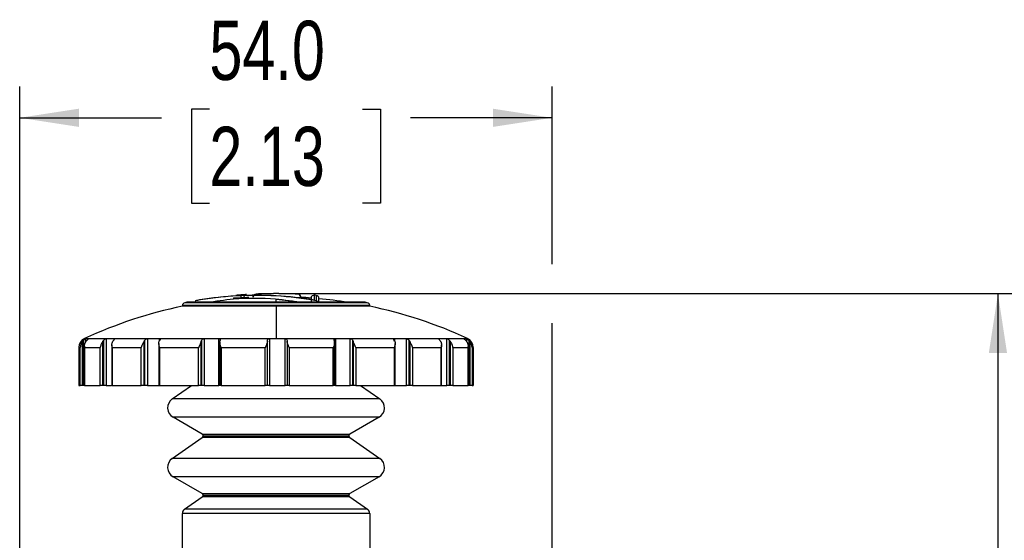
# Model space of a CAD drawing. Header units: millimetres. Extents: x 0 to 864, y 0 to 559.
# Tile 16 of 25: x 504 to 604, y 386 to 439. Entities that reach past the tile are written whole.
import ezdxf

# ---------------------------------------------------------------- set-up
doc = ezdxf.new("R2010")
doc.units = ezdxf.units.MM
doc.layers.add('DIMENSIONS', color=140, linetype='Continuous', lineweight=25)
doc.styles.add('SLDTEXTSTYLE0', font='TXT', dxfattribs={"width": 0.75})
doc.dimstyles.new('SLDDIMSTYLE0', dxfattribs={"dimtxt": 6, "dimasz": 6, "dimexe": 0, "dimexo": 0.0625, "dimgap": 1.5, "dimtad": 0, "dimtih": 1, "dimtoh": 1, "dimdec": 1, "dimrnd": 1e-09, "dimzin": 12, "dimdsep": 46, "dimtxsty": 'SLDTEXTSTYLE0', "dimsah": 1, "dimcen": 0.09, "dimadec": 0, "dimazin": 3, "dimtfac": 1, "dimtdec": 1, "dimtofl": 0, "dimtmove": 0, "dimatfit": 3, "dimfxl": 0, "dimfrac": 2, "dimtolj": 1, "dimtzin": 12, "dimarcsym": 0})
doc.dimstyles.new('SLDDIMSTYLE1', dxfattribs={"dimtxt": 6, "dimasz": 6, "dimexe": 0, "dimexo": 0.0625, "dimgap": 1.5, "dimtad": 0, "dimtih": 1, "dimtoh": 1, "dimdec": 1, "dimrnd": 1e-09, "dimzin": 4, "dimdsep": 46, "dimtxsty": 'SLDTEXTSTYLE0', "dimsah": 1, "dimcen": 0.09, "dimadec": 0, "dimazin": 1, "dimtfac": 1, "dimtdec": 1, "dimtofl": 0, "dimtmove": 0, "dimatfit": 3, "dimfxl": 0, "dimfrac": 2, "dimtolj": 1, "dimtzin": 12, "dimarcsym": 0})

# ---------------------------------------------------------------- blocks, each defined once
blk = doc.blocks.new('_D_7')
at = {"layer": 'DIMENSIONS'}
for p, q in [((531.316, 411.467), (606.445, 411.467)), ((603.27, 411.467), (603.27, 370.575)), ((595.512, 361.598), (593.684, 361.598)), ((593.684, 361.598), (593.684, 352.073)), ((611.028, 361.598), (612.857, 361.598)), ((612.857, 361.598), (612.857, 352.073)), ((593.684, 352.073), (595.512, 352.073)), ((612.857, 352.073), (611.028, 352.073)), ((603.27, 309.963), (603.27, 350.855)), ((547.422, 309.963), (606.445, 309.963))]:
    blk.add_line(p, q, dxfattribs=at)
for points in [[(603.27, 411.467), (602.347, 405.467), (604.193, 405.467)], [(603.27, 309.963), (604.193, 315.963), (602.347, 315.963)]]:
    blk.add_solid(points, dxfattribs=at)
at = {"layer": 'DIMENSIONS', "char_height": 6, "attachment_point": 1, "style": 'SLDTEXTSTYLE0'}
for s, insert in [('101.5', (593.295, 370.552)), ('4.00', (595.512, 359.808))]:
    blk.add_mtext(s, dxfattribs=dict(at, insert=insert))
blk = doc.blocks.new('_D_9')
at = {"layer": 'DIMENSIONS'}
for p, q in [((504.046, 375.16), (504.046, 432.466)), ((558.046, 414.467), (558.046, 432.466)), ((523.287, 430.174), (521.459, 430.174)), ((521.459, 430.174), (521.459, 420.649)), ((538.804, 430.174), (540.632, 430.174)), ((540.632, 430.174), (540.632, 420.649)), ((504.046, 429.291), (518.413, 429.291)), ((558.046, 429.291), (543.678, 429.291)), ((521.459, 420.649), (523.287, 420.649)), ((540.632, 420.649), (538.804, 420.649)), ((558.046, 379.13), (558.046, 408.467))]:
    blk.add_line(p, q, dxfattribs=at)
for points in [[(504.046, 429.291), (510.046, 428.368), (510.046, 430.214)], [(558.046, 429.291), (552.046, 430.214), (552.046, 428.368)]]:
    blk.add_solid(points, dxfattribs=at)
at = {"layer": 'DIMENSIONS', "char_height": 6, "attachment_point": 1, "style": 'SLDTEXTSTYLE0'}
for s, insert in [('54.0', (523.287, 439.127)), ('2.13', (523.287, 428.383))]:
    blk.add_mtext(s, dxfattribs=dict(at, insert=insert))

msp = doc.modelspace()

# ---------------------------------------------------------------- linework, layer by layer
for p, q in [((530.046, 411.468), (530.046, 411.467)), ((530.046, 410.547), (520.787, 410.547)), ((530.046, 410.588), (520.992, 410.588)), ((530.046, 410.594), (521.05, 410.594)), ((521.828, 410.741), (521.894, 410.756)), ((526.013, 411.295), (525.968, 411.291)), ((528.019, 411.424), (528.019, 411.425)), ((530.046, 411.255), (530.046, 411.232)), ((530.046, 410.594), (530.046, 410.892)), ((532.46, 410.594), (530.046, 410.892)), ((539.041, 410.594), (530.046, 410.594)), ((530.046, 410.547), (530.046, 410.588)), ((539.099, 410.588), (530.046, 410.588)), ((539.305, 410.547), (530.046, 410.547)), ((532.27, 411.416), (532.27, 411.415)), ((532.556, 411.112), (532.556, 411.112)), ((532.556, 411.092), (532.556, 411.1)), ((533.596, 411.028), (533.596, 410.62)), ((533.92, 411.308), (533.92, 410.825)), ((534.122, 411.291), (534.122, 410.756)), ((520.546, 410.253), (520.546, 410.186)), ((539.546, 410.253), (520.546, 410.253)), ((530.046, 410.186), (520.546, 410.186)), ((530.046, 410.186), (530.046, 406.935)), ((539.546, 410.186), (530.046, 410.186)), ((539.546, 410.186), (539.546, 410.253)), ((510.423, 402.163), (510.423, 406.638)), ((510.504, 406.732), (510.504, 402.163)), ((510.63, 406.935), (530.046, 406.935)), ((511.022, 406.891), (510.737, 406.891)), ((510.737, 406.891), (510.737, 406.557)), ((512.486, 402.163), (512.486, 406.638)), ((512.557, 406.732), (512.557, 402.163)), ((513.634, 406.891), (512.833, 406.891)), ((512.833, 406.891), (512.833, 402.163)), ((513.634, 406.812), (513.634, 406.891)), ((516.666, 402.163), (516.666, 406.638)), ((516.719, 406.732), (516.719, 402.163)), ((518.225, 406.891), (517.006, 406.891)), ((517.006, 406.891), (517.006, 402.163)), ((518.225, 406.673), (518.225, 406.891)), ((522.46, 402.163), (522.46, 406.638)), ((522.488, 406.732), (522.488, 402.163)), ((524.243, 406.891), (522.751, 406.891)), ((522.751, 406.891), (522.751, 402.163)), ((524.243, 402.163), (524.243, 406.891)), ((524.333, 406.541), (524.333, 402.163)), ((529.169, 402.163), (529.169, 406.638)), ((530.96, 406.891), (529.376, 406.891)), ((529.376, 406.891), (529.376, 402.163)), ((530.046, 406.935), (549.462, 406.935)), ((530.96, 402.163), (530.96, 406.891)), ((531.169, 406.641), (531.169, 402.163)), ((535.944, 406.794), (535.944, 402.163)), ((535.996, 402.163), (535.996, 406.642)), ((537.567, 406.891), (536.082, 406.891)), ((536.082, 406.891), (536.082, 402.163)), ((537.567, 402.163), (537.567, 406.891)), ((537.832, 402.163), (537.832, 406.729)), ((537.858, 406.641), (537.858, 402.163)), ((541.983, 406.842), (541.983, 406.648)), ((543.267, 406.891), (542.06, 406.891)), ((542.06, 406.891), (542.06, 406.679)), ((543.267, 402.163), (543.267, 406.891)), ((543.555, 402.163), (543.555, 406.729)), ((543.605, 406.641), (543.605, 402.163)), ((547.372, 406.891), (546.588, 406.891)), ((546.588, 406.891), (546.588, 406.817)), ((547.372, 402.163), (547.372, 406.891)), ((547.649, 402.163), (547.649, 406.729)), ((547.716, 406.641), (547.716, 402.163)), ((549.387, 406.891), (549.122, 406.891)), ((549.387, 406.601), (549.387, 406.891)), ((549.62, 402.163), (549.62, 406.729)), ((549.696, 406.641), (549.696, 402.163)), ((510.046, 406.025), (510.046, 402.163)), ((510.046, 406.025), (510.19, 406.025)), ((510.19, 402.163), (510.19, 406.025)), ((510.62, 406.132), (510.62, 402.163)), ((510.626, 406.025), (512.207, 406.025)), ((510.626, 406.025), (510.626, 402.163)), ((512.207, 402.163), (512.207, 406.025)), ((513.399, 406.282), (513.399, 402.163)), ((513.432, 406.025), (516.376, 406.025)), ((513.432, 406.025), (513.432, 402.163)), ((516.376, 402.163), (516.376, 406.025)), ((518.161, 406.42), (518.161, 402.163)), ((518.243, 406.025), (522.194, 406.025)), ((518.243, 406.025), (518.243, 402.163)), ((522.194, 402.163), (522.194, 406.025)), ((524.477, 406.025), (528.958, 406.025)), ((524.477, 406.025), (524.477, 402.163)), ((528.958, 402.163), (528.958, 406.025)), ((531.383, 406.025), (535.854, 406.025)), ((531.383, 406.025), (531.383, 402.163)), ((535.854, 402.163), (535.854, 406.025)), ((538.127, 406.025), (542.05, 406.025)), ((538.127, 406.025), (538.127, 402.163)), ((542.05, 402.163), (542.05, 406.025)), ((542.13, 402.163), (542.13, 406.412)), ((543.897, 406.025), (546.797, 406.025)), ((543.897, 406.025), (543.897, 402.163)), ((546.797, 402.163), (546.797, 406.025)), ((546.829, 402.163), (546.829, 406.275)), ((547.996, 406.025), (549.524, 406.025)), ((547.996, 406.025), (547.996, 402.163)), ((549.524, 402.163), (549.524, 406.025)), ((549.529, 402.163), (549.529, 406.122)), ((549.93, 406.025), (550.046, 406.025)), ((549.93, 406.025), (549.93, 402.163)), ((550.046, 406.025), (550.046, 402.163)), ((510.046, 402.163), (510.19, 402.163)), ((510.423, 402.163), (510.19, 402.163)), ((510.504, 402.163), (510.423, 402.163)), ((510.62, 402.163), (510.504, 402.163)), ((510.626, 402.163), (510.62, 402.163)), ((510.626, 402.163), (512.207, 402.163)), ((512.486, 402.163), (512.207, 402.163)), ((512.557, 402.163), (512.486, 402.163)), ((512.833, 402.163), (512.557, 402.163)), ((512.833, 402.163), (513.362, 402.163)), ((513.432, 402.163), (513.399, 402.163)), ((513.432, 402.163), (516.376, 402.163)), ((516.666, 402.163), (516.376, 402.163)), ((516.719, 402.163), (516.666, 402.163)), ((517.006, 402.163), (516.719, 402.163)), ((517.006, 402.163), (518.225, 402.163)), ((518.243, 402.163), (518.161, 402.163)), ((518.243, 402.163), (522.194, 402.163)), ((519.515, 400.794), (521.47, 402.163)), ((522.46, 402.163), (522.194, 402.163)), ((522.488, 402.163), (522.46, 402.163)), ((522.751, 402.163), (522.488, 402.163)), ((522.751, 402.163), (524.243, 402.163)), ((524.333, 402.163), (524.243, 402.163)), ((524.477, 402.163), (524.333, 402.163)), ((524.477, 402.163), (528.958, 402.163)), ((529.169, 402.163), (528.958, 402.163)), ((529.376, 402.163), (529.169, 402.163)), ((529.376, 402.163), (530.96, 402.163)), ((531.169, 402.163), (530.96, 402.163)), ((531.383, 402.163), (531.169, 402.163)), ((531.383, 402.163), (535.854, 402.163)), ((535.996, 402.163), (535.854, 402.163)), ((536.082, 402.163), (535.996, 402.163)), ((536.082, 402.163), (537.567, 402.163)), ((537.832, 402.163), (537.567, 402.163)), ((537.858, 402.163), (537.832, 402.163)), ((538.127, 402.163), (537.858, 402.163)), ((538.127, 402.163), (542.05, 402.163)), ((538.622, 402.163), (540.577, 400.794)), ((542.13, 402.163), (542.05, 402.163)), ((542.06, 402.163), (543.267, 402.163)), ((543.555, 402.163), (543.267, 402.163)), ((543.605, 402.163), (543.555, 402.163)), ((543.897, 402.163), (543.605, 402.163)), ((543.897, 402.163), (546.797, 402.163)), ((546.829, 402.163), (546.797, 402.163)), ((546.829, 402.163), (547.372, 402.163)), ((547.649, 402.163), (547.372, 402.163)), ((547.716, 402.163), (547.649, 402.163)), ((547.996, 402.163), (547.716, 402.163)), ((547.996, 402.163), (549.524, 402.163)), ((549.529, 402.163), (549.524, 402.163)), ((549.62, 402.163), (549.529, 402.163)), ((549.696, 402.163), (549.62, 402.163)), ((549.93, 402.163), (549.696, 402.163)), ((549.93, 402.163), (550.046, 402.163)), ((540.577, 400.794), (519.515, 400.794)), ((540.496, 398.94), (519.596, 398.94)), ((522.546, 397.237), (519.596, 398.94)), ((540.496, 398.94), (537.546, 397.237)), ((519.515, 394.767), (522.56, 396.9)), ((522.546, 397.237), (537.546, 397.237)), ((537.531, 396.9), (522.56, 396.9)), ((522.646, 397.064), (537.446, 397.064)), ((537.531, 396.9), (540.577, 394.767)), ((540.577, 394.767), (519.515, 394.767)), ((540.496, 392.914), (519.596, 392.914)), ((522.546, 391.21), (519.596, 392.914)), ((540.496, 392.914), (537.546, 391.21)), ((520.759, 389.612), (522.56, 390.873)), ((522.546, 391.21), (537.546, 391.21)), ((537.531, 390.873), (522.56, 390.873)), ((522.646, 391.037), (537.446, 391.037)), ((537.531, 390.873), (539.333, 389.612)), ((539.333, 389.612), (520.759, 389.612)), ((539.546, 389.202), (520.546, 389.202)), ((520.546, 381.963), (520.546, 389.202)), ((539.546, 389.202), (539.546, 381.963))]:
    msp.add_line(p, q)
at = {"flags": 128}
msp.add_lwpolyline([(526.846, 411.048), (526.84, 411.107), (526.83, 411.164), (526.815, 411.217), (526.796, 411.262), (526.774, 411.299), (526.751, 411.327), (526.726, 411.343), (526.702, 411.347)], dxfattribs=at)
for centre, radius, start, end in [((530.046, 364.468), 47, 90, 92.47114), ((530.046, 364.468), 46.999, 90, 92.47118), ((530.046, 364.468), 47, 87.28721, 90), ((530.046, 364.468), 46.999, 87.28717, 90), ((520.846, 410.253), 0.3, 101.36171, 180), ((530.046, 364.468), 47, 101.10599, 101.36171), ((521.05, 410.294), 0.3, 90, 101.10599), ((528.008, 376.095), 35.196, 86.68098, 100.00417), ((530.046, 364.468), 47, 99.48901, 99.98833), ((528.109, 376.107), 35.202, 86.84592, 99.50261), ((530.046, 364.468), 47, 93.73295, 94.97067), ((528.032, 411.125), 0.3, 92.47114, 180), ((528.097, 376.01), 35.298, 80.5057, 86.83597), ((527.995, 375.988), 35.304, 80.00551, 86.66937), ((532.256, 411.116), 0.3, 0, 87.28721), ((530.046, 364.468), 46.694, 85.63981, 86.91741), ((533.895, 411.009), 0.3, 85.27179, 176.51689), ((530.046, 364.468), 47, 85.02484, 85.27179), ((534.096, 410.992), 0.3, 0, 85.02484), ((530.046, 364.468), 46.694, 81.04615, 84.65332), ((539.041, 410.294), 0.3, 78.89401, 90), ((530.046, 364.468), 47, 78.63829, 78.89401), ((539.246, 410.253), 0.3, 0, 78.63829), ((530.046, 364.468), 46.694, 101.7388, 114.57005), ((530.046, 364.468), 46.694, 65.42995, 78.2612), ((511.046, 406.025), 1, 114.57005, 180), ((549.046, 406.025), 1, 0, 65.42995), ((520.146, 399.893), 1.1, 125, 240), ((539.946, 399.893), 1.1, 300, 55), ((522.446, 397.064), 0.2, 0, 60), ((522.446, 397.064), 0.2, 305, 0), ((537.646, 397.064), 0.2, 120, 180), ((537.646, 397.064), 0.2, 180, 235), ((520.146, 393.866), 1.1, 125, 240), ((539.946, 393.866), 1.1, 300, 55), ((522.446, 391.037), 0.2, 0, 60), ((522.446, 391.037), 0.2, 305, 0), ((537.646, 391.037), 0.2, 120, 180), ((537.646, 391.037), 0.2, 180, 235), ((521.046, 389.202), 0.5, 125, 180), ((539.046, 389.202), 0.5, 0, 55)]:
    msp.add_arc(centre, radius, start, end)
for points, knots in [([(523.022, 410.594), (523.925, 410.721), (526.241, 411.049), (529.5, 411.049), (531.816, 410.721), (532.72, 410.594)], [0, 0, 0, 0, 0.280643, 0.719331, 1, 1, 1, 1]), ([(526.492, 411.021), (526.441, 411.018), (526.39, 411.014), (526.289, 411.006), (526.24, 411.002), (526.099, 410.991), (526.013, 410.985), (525.864, 410.973), (525.803, 410.968), (525.741, 410.963), (525.725, 410.962), (525.707, 410.961), (525.704, 410.96), (525.701, 410.96)], [0, 0, 0, 0, 0.125, 0.125, 0.25, 0.25, 0.5, 0.5, 0.75, 0.75, 0.875, 0.875, 1, 1, 1, 1]), ([(526.492, 411.032), (526.399, 411.027), (526.201, 411.016), (525.983, 411.006), (525.841, 410.999), (525.752, 410.995), (525.738, 410.994), (525.732, 410.994)], [0, 0, 0, 0, 0.261356, 0.555257, 0.701014, 0.857145, 1, 1, 1, 1]), ([(526.201, 411.309), (526.135, 411.304), (526.076, 411.3), (526.015, 411.295), (525.999, 411.294), (525.979, 411.292), (525.978, 411.292), (525.976, 411.292)], [0, 0, 0, 0, 0.5, 0.5, 0.75, 0.75, 1, 1, 1, 1]), ([(526.47, 411.33), (526.423, 411.326), (526.375, 411.323), (526.284, 411.316), (526.241, 411.312), (526.201, 411.309)], [0, 0, 0, 0, 0.5, 0.5, 1, 1, 1, 1]), ([(526.702, 411.347), (526.666, 411.345), (526.628, 411.342), (526.55, 411.336), (526.51, 411.333), (526.47, 411.33)], [0, 0, 0, 0, 0.5, 0.5, 1, 1, 1, 1]), ([(526.47, 411.33), (526.47, 411.329), (526.47, 411.327), (526.471, 411.315), (526.472, 411.3), (526.473, 411.282), (526.474, 411.266), (526.475, 411.253), (526.478, 411.217), (526.483, 411.147), (526.489, 411.069), (526.492, 411.032)], [0, 0, 0, 0, 0.1079373, 0.2071048, 0.2947731, 0.3690024, 0.4285915, 0.4729106, 0.5016976, 0.7597784, 1, 1, 1, 1]), ([(526.846, 411.048), (526.791, 411.044), (526.733, 411.04), (526.614, 411.031), (526.553, 411.026), (526.492, 411.021)], [0, 0, 0, 0, 0.5, 0.5, 1, 1, 1, 1]), ([(526.989, 411.369), (526.989, 411.369), (526.987, 411.369), (526.978, 411.368), (526.948, 411.366), (526.914, 411.363), (526.867, 411.36), (526.813, 411.356), (526.757, 411.352), (526.716, 411.349), (526.702, 411.347)], [0, 0, 0, 0, 0.064489, 0.252064, 0.346668, 0.501905, 0.625836, 0.750082, 0.908914, 1, 1, 1, 1]), ([(527.279, 411.08), (527.272, 411.08), (527.252, 411.078), (527.103, 411.067), (526.95, 411.056), (526.86, 411.049), (526.846, 411.048)], [0, 0, 0, 0, 0.20838, 0.588132, 0.936156, 1, 1, 1, 1]), ([(527.047, 411.367), (527.036, 411.368), (527.016, 411.37), (526.995, 411.369), (526.985, 411.368)], [0, 0, 0, 0, 0.511474, 1, 1, 1, 1]), ([(527.732, 411.121), (527.733, 411.135), (527.734, 411.162), (527.742, 411.202), (527.756, 411.242), (527.776, 411.28), (527.802, 411.316), (527.843, 411.359), (527.914, 411.407), (527.98, 411.417), (528.019, 411.424)], [0, 0, 0, 0, 0.071107, 0.145853, 0.225355, 0.310552, 0.402211, 0.500951, 0.704014, 1, 1, 1, 1]), ([(532.556, 411.112), (532.555, 411.126), (532.554, 411.153), (532.546, 411.193), (532.532, 411.232), (532.512, 411.271), (532.487, 411.306), (532.446, 411.349), (532.374, 411.398), (532.309, 411.408), (532.27, 411.415)], [0, 0, 0, 0, 0.071066, 0.145801, 0.225311, 0.310521, 0.402189, 0.500928, 0.704053, 1, 1, 1, 1]), ([(534.225, 410.594), (534.219, 410.612), (534.205, 410.658), (534.169, 410.719), (534.14, 410.742), (534.122, 410.756)], [0, 0, 0, 0, 0.216681, 0.53423, 1, 1, 1, 1]), ([(534.338, 410.594), (534.325, 410.612), (534.293, 410.658), (534.221, 410.719), (534.159, 410.742), (534.122, 410.756)], [0, 0, 0, 0, 0.216686, 0.534288, 1, 1, 1, 1]), ([(534.396, 410.527), (534.396, 410.701), (534.396, 410.988), (534.396, 410.944), (534.396, 410.927)], [0, 0, 0, 0, 0.605602, 1, 1, 1, 1]), ([(510.423, 406.638), (510.412, 406.623), (510.388, 406.591), (510.354, 406.538), (510.319, 406.478), (510.286, 406.412), (510.249, 406.323), (510.208, 406.193), (510.197, 406.088), (510.19, 406.025)], [0, 0, 0, 0, 0.082056, 0.17292, 0.27278, 0.381776, 0.500017, 0.705027, 1, 1, 1, 1]), ([(510.504, 406.732), (510.547, 406.775), (510.597, 406.815), (510.69, 406.874), (510.728, 406.891), (510.737, 406.891)], [0, 0, 0, 0, 0.5, 0.5, 1, 1, 1, 1]), ([(510.62, 406.132), (510.62, 406.221), (510.632, 406.308), (510.684, 406.479), (510.725, 406.564), (510.785, 406.641)], [0, 0, 0, 0, 0.5, 0.5, 1, 1, 1, 1]), ([(511.022, 406.891), (511.036, 406.891), (511.018, 406.874), (510.95, 406.813), (510.905, 406.773), (510.861, 406.729)], [0, 0, 0, 0, 0.5, 0.5, 1, 1, 1, 1]), ([(512.486, 406.638), (512.475, 406.623), (512.454, 406.591), (512.421, 406.538), (512.385, 406.478), (512.348, 406.412), (512.304, 406.323), (512.25, 406.193), (512.223, 406.088), (512.207, 406.025)], [0, 0, 0, 0, 0.082056, 0.17292, 0.272779, 0.381775, 0.500016, 0.705026, 1, 1, 1, 1]), ([(512.557, 406.732), (512.595, 406.775), (512.643, 406.815), (512.75, 406.874), (512.804, 406.891), (512.833, 406.891)], [0, 0, 0, 0, 0.5, 0.5, 1, 1, 1, 1]), ([(513.399, 406.282), (513.399, 406.345), (513.405, 406.406), (513.436, 406.526), (513.461, 406.586), (513.499, 406.641)], [0, 0, 0, 0, 0.5, 0.5, 1, 1, 1, 1]), ([(513.634, 406.891), (513.668, 406.891), (513.673, 406.874), (513.638, 406.813), (513.604, 406.773), (513.566, 406.729)], [0, 0, 0, 0, 0.5, 0.5, 1, 1, 1, 1]), ([(516.666, 406.638), (516.658, 406.623), (516.642, 406.591), (516.613, 406.538), (516.581, 406.478), (516.545, 406.412), (516.5, 406.323), (516.438, 406.193), (516.399, 406.088), (516.376, 406.025)], [0, 0, 0, 0, 0.082056, 0.17292, 0.272779, 0.381775, 0.500015, 0.705026, 1, 1, 1, 1]), ([(516.719, 406.732), (516.747, 406.775), (516.788, 406.815), (516.896, 406.874), (516.96, 406.891), (517.006, 406.891)], [0, 0, 0, 0, 0.5, 0.5, 1, 1, 1, 1]), ([(518.225, 406.891), (518.275, 406.891), (518.303, 406.874), (518.306, 406.813), (518.286, 406.773), (518.257, 406.729)], [0, 0, 0, 0, 0.5, 0.5, 1, 1, 1, 1]), ([(522.46, 406.638), (522.456, 406.623), (522.446, 406.591), (522.426, 406.538), (522.401, 406.478), (522.371, 406.412), (522.329, 406.323), (522.267, 406.193), (522.221, 406.088), (522.194, 406.025)], [0, 0, 0, 0, 0.082056, 0.17292, 0.27278, 0.381776, 0.500017, 0.705027, 1, 1, 1, 1]), ([(522.488, 406.732), (522.503, 406.775), (522.533, 406.815), (522.628, 406.874), (522.693, 406.891), (522.751, 406.891)], [0, 0, 0, 0, 0.5, 0.5, 1, 1, 1, 1]), ([(524.243, 406.891), (524.303, 406.891), (524.349, 406.874), (524.389, 406.813), (524.386, 406.773), (524.371, 406.729)], [0, 0, 0, 0, 0.5, 0.5, 1, 1, 1, 1]), ([(524.477, 406.025), (524.465, 406.053), (524.443, 406.104), (524.416, 406.175), (524.394, 406.235), (524.368, 406.318), (524.34, 406.421), (524.335, 406.504), (524.333, 406.541)], [0, 0, 0, 0, 0.157503, 0.293119, 0.406848, 0.498694, 0.772791, 1, 1, 1, 1]), ([(529.169, 406.638), (529.169, 406.623), (529.167, 406.591), (529.158, 406.538), (529.143, 406.478), (529.122, 406.412), (529.089, 406.323), (529.035, 406.193), (528.987, 406.088), (528.958, 406.025)], [0, 0, 0, 0, 0.082056, 0.17292, 0.27278, 0.381776, 0.500017, 0.705027, 1, 1, 1, 1]), ([(529.169, 406.732), (529.169, 406.775), (529.183, 406.815), (529.255, 406.874), (529.314, 406.891), (529.376, 406.891)], [0, 0, 0, 0, 0.5, 0.5, 1, 1, 1, 1]), ([(530.96, 406.891), (531.023, 406.891), (531.082, 406.874), (531.155, 406.813), (531.169, 406.773), (531.169, 406.729)], [0, 0, 0, 0, 0.5, 0.5, 1, 1, 1, 1]), ([(531.383, 406.025), (531.367, 406.059), (531.339, 406.121), (531.301, 406.207), (531.27, 406.279), (531.237, 406.362), (531.203, 406.455), (531.175, 406.556), (531.171, 406.615), (531.169, 406.641)], [0, 0, 0, 0, 0.158056, 0.293709, 0.406962, 0.497824, 0.690886, 0.858047, 1, 1, 1, 1]), ([(535.984, 406.638), (535.987, 406.623), (535.995, 406.591), (535.997, 406.538), (535.994, 406.478), (535.984, 406.412), (535.964, 406.323), (535.924, 406.193), (535.88, 406.088), (535.854, 406.025)], [0, 0, 0, 0, 0.082056, 0.17292, 0.27278, 0.381776, 0.500017, 0.705027, 1, 1, 1, 1]), ([(535.944, 406.794), (535.944, 406.823), (535.954, 406.847), (536.001, 406.882), (536.038, 406.891), (536.082, 406.891)], [0, 0, 0, 0, 0.5, 0.5, 1, 1, 1, 1]), ([(537.567, 406.891), (537.625, 406.891), (537.691, 406.874), (537.787, 406.813), (537.817, 406.773), (537.832, 406.729)], [0, 0, 0, 0, 0.5, 0.5, 1, 1, 1, 1]), ([(538.127, 406.025), (538.113, 406.059), (538.086, 406.121), (538.047, 406.207), (538.013, 406.279), (537.974, 406.362), (537.93, 406.455), (537.885, 406.556), (537.867, 406.615), (537.858, 406.641)], [0, 0, 0, 0, 0.158056, 0.293709, 0.406962, 0.497824, 0.690886, 0.858047, 1, 1, 1, 1]), ([(542.083, 406.638), (542.09, 406.623), (542.104, 406.591), (542.118, 406.538), (542.128, 406.478), (542.131, 406.412), (542.126, 406.323), (542.105, 406.193), (542.07, 406.088), (542.05, 406.025)], [0, 0, 0, 0, 0.082056, 0.17292, 0.272779, 0.381775, 0.500015, 0.705026, 1, 1, 1, 1]), ([(543.267, 406.891), (543.313, 406.891), (543.377, 406.874), (543.485, 406.813), (543.527, 406.773), (543.555, 406.729)], [0, 0, 0, 0, 0.5, 0.5, 1, 1, 1, 1]), ([(543.897, 406.025), (543.885, 406.059), (543.864, 406.121), (543.827, 406.207), (543.795, 406.279), (543.754, 406.362), (543.705, 406.455), (543.649, 406.556), (543.619, 406.615), (543.605, 406.641)], [0, 0, 0, 0, 0.158056, 0.293709, 0.406962, 0.497824, 0.690886, 0.858047, 1, 1, 1, 1]), ([(546.558, 406.873), (546.558, 406.879), (546.561, 406.884), (546.567, 406.887), (546.572, 406.89), (546.579, 406.891), (546.588, 406.891)], [0, 0, 0, 0, 0.0000600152, 0.0000600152, 0.0000600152, 0.0001129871, 0.0001129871, 0.0001129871, 0.0001129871]), ([(546.658, 406.732), (546.632, 406.762), (546.608, 406.79), (546.571, 406.839), (546.558, 406.859), (546.558, 406.873)], [0, 0, 0, 0, 0.5, 0.5, 1, 1, 1, 1]), ([(546.729, 406.638), (546.739, 406.623), (546.759, 406.591), (546.783, 406.538), (546.804, 406.478), (546.819, 406.412), (546.83, 406.323), (546.831, 406.193), (546.81, 406.088), (546.797, 406.025)], [0, 0, 0, 0, 0.082056, 0.17292, 0.272779, 0.381775, 0.500016, 0.705027, 1, 1, 1, 1]), ([(547.372, 406.891), (547.401, 406.891), (547.455, 406.874), (547.562, 406.813), (547.611, 406.773), (547.649, 406.729)], [0, 0, 0, 0, 0.5, 0.5, 1, 1, 1, 1]), ([(547.996, 406.025), (547.988, 406.059), (547.974, 406.121), (547.946, 406.207), (547.918, 406.279), (547.882, 406.362), (547.834, 406.455), (547.773, 406.556), (547.734, 406.615), (547.716, 406.641)], [0, 0, 0, 0, 0.158056, 0.293709, 0.406962, 0.497824, 0.690886, 0.858047, 1, 1, 1, 1]), ([(549.283, 406.732), (549.245, 406.77), (549.205, 406.806), (549.141, 406.862), (549.118, 406.882), (549.118, 406.889)], [0, 0, 0, 0, 0.5, 0.5, 1, 1, 1, 1]), ([(549.364, 406.638), (549.375, 406.623), (549.398, 406.591), (549.43, 406.538), (549.459, 406.478), (549.485, 406.412), (549.51, 406.323), (549.532, 406.193), (549.527, 406.088), (549.524, 406.025)], [0, 0, 0, 0, 0.082056, 0.17292, 0.27278, 0.381776, 0.500017, 0.705028, 1, 1, 1, 1]), ([(549.387, 406.891), (549.395, 406.891), (549.434, 406.874), (549.527, 406.813), (549.577, 406.773), (549.62, 406.729)], [0, 0, 0, 0, 0.5, 0.5, 1, 1, 1, 1]), ([(549.93, 406.025), (549.927, 406.059), (549.923, 406.121), (549.905, 406.207), (549.886, 406.279), (549.858, 406.362), (549.816, 406.455), (549.759, 406.556), (549.716, 406.615), (549.696, 406.641)], [0, 0, 0, 0, 0.158056, 0.293709, 0.406962, 0.497824, 0.690886, 0.858047, 1, 1, 1, 1]), ([(513.432, 406.025), (513.426, 406.052), (513.414, 406.103), (513.404, 406.173), (513.399, 406.231), (513.399, 406.266), (513.399, 406.282)], [0, 0, 0, 0, 0.315737, 0.587648, 0.815734, 1, 1, 1, 1]), ([(518.243, 406.025), (518.231, 406.06), (518.208, 406.125), (518.185, 406.216), (518.17, 406.295), (518.162, 406.362), (518.161, 406.402), (518.161, 406.42)], [0, 0, 0, 0, 0.260314, 0.490451, 0.690425, 0.86026, 1, 1, 1, 1])]:
    msp.add_open_spline(points, degree=3, knots=knots)
for points in [[(532.556, 411.112), (532.556, 411.108), (532.556, 411.104), (532.556, 411.1)], [(510.423, 406.638), (510.448, 406.671), (510.475, 406.702), (510.504, 406.732)], [(510.861, 406.729), (510.834, 406.701), (510.809, 406.672), (510.785, 406.641)], [(512.486, 406.638), (512.508, 406.671), (512.531, 406.702), (512.557, 406.732)], [(513.566, 406.729), (513.542, 406.701), (513.519, 406.672), (513.499, 406.641)], [(516.666, 406.638), (516.682, 406.671), (516.7, 406.702), (516.719, 406.732)], [(518.161, 406.42), (518.161, 406.497), (518.173, 406.572), (518.208, 406.641)], [(518.257, 406.729), (518.24, 406.701), (518.223, 406.672), (518.208, 406.641)], [(522.46, 406.638), (522.469, 406.671), (522.478, 406.702), (522.488, 406.732)], [(524.333, 406.541), (524.333, 406.576), (524.336, 406.609), (524.345, 406.641)], [(524.371, 406.729), (524.362, 406.701), (524.353, 406.672), (524.345, 406.641)], [(529.169, 406.638), (529.169, 406.671), (529.169, 406.702), (529.169, 406.732)], [(531.169, 406.729), (531.169, 406.701), (531.169, 406.672), (531.169, 406.641)], [(535.956, 406.732), (535.948, 406.754), (535.944, 406.775), (535.944, 406.794)], [(535.984, 406.638), (535.975, 406.671), (535.966, 406.702), (535.956, 406.732)], [(537.832, 406.729), (537.841, 406.701), (537.85, 406.672), (537.858, 406.641)], [(541.983, 406.842), (541.983, 406.873), (542.009, 406.891), (542.06, 406.891)], [(542.03, 406.732), (542.003, 406.774), (541.983, 406.812), (541.983, 406.842)], [(542.083, 406.638), (542.066, 406.671), (542.049, 406.702), (542.03, 406.732)], [(543.555, 406.729), (543.573, 406.701), (543.59, 406.672), (543.605, 406.641)], [(546.729, 406.638), (546.707, 406.671), (546.684, 406.702), (546.658, 406.732)], [(547.649, 406.729), (547.673, 406.701), (547.696, 406.672), (547.716, 406.641)], [(549.118, 406.889), (549.118, 406.89), (549.119, 406.891), (549.122, 406.891)], [(549.364, 406.638), (549.339, 406.671), (549.312, 406.702), (549.283, 406.732)], [(549.62, 406.729), (549.647, 406.701), (549.673, 406.672), (549.696, 406.641)], [(510.626, 406.025), (510.622, 406.061), (510.62, 406.097), (510.62, 406.132)]]:
    msp.add_open_spline(points, degree=3)

# ---------------------------------------------------------------- dimensions: what is measured, and where the dimension line sits
at = {"layer": 'DIMENSIONS'}
for base, p1, p2, angle, dimstyle, picture, middle in [((558.046, 429.291), (504.046, 373.89), (558.046, 377.86), 0, 'SLDDIMSTYLE1', '_D_9', (531.046, 429.291)), ((603.27, 411.467), (546.152, 309.963), (530.046, 411.467), 90, 'SLDDIMSTYLE0', '_D_7', (603.27, 360.715))]:
    dim = msp.add_linear_dim(base=base, p1=p1, p2=p2, angle=angle, dimstyle=dimstyle, dxfattribs=at)
    dim.commit()
    dim.dimension.update_dxf_attribs({"geometry": picture, "text_midpoint": middle, "dimtype": 160})

doc.saveas('drawing.dxf')
